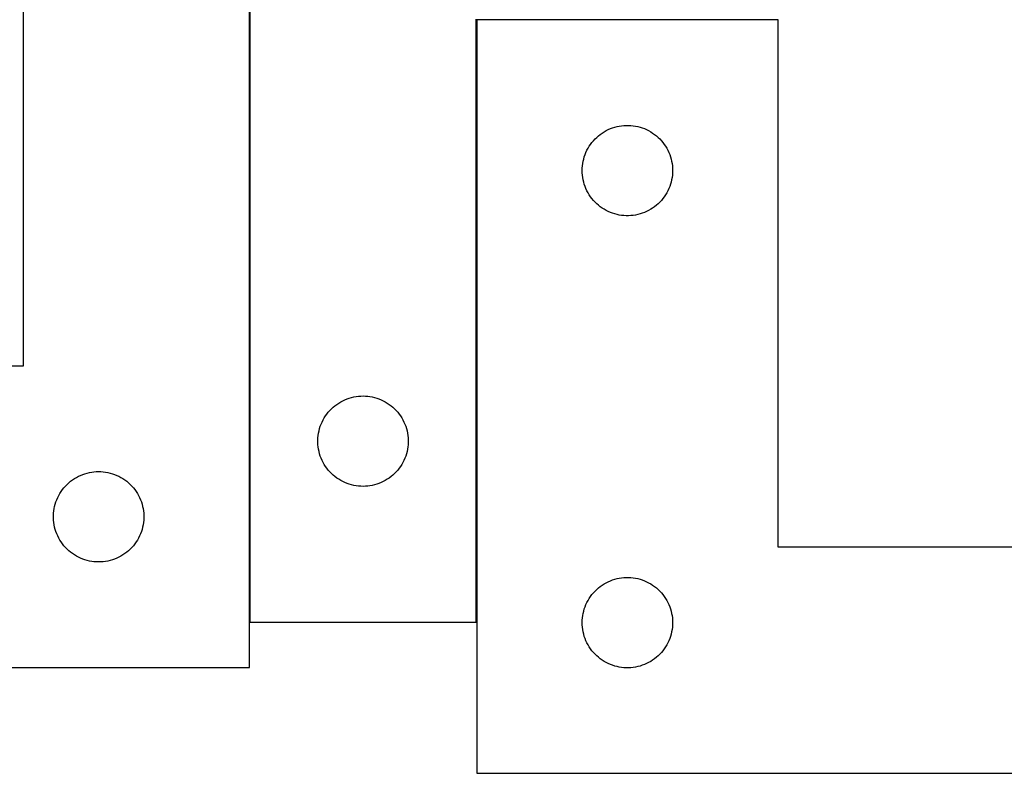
# Model space of a CAD drawing. Header units: millimetres. Extents: x 7 to 1493, y 7 to 467.
# Tile 4 of 6: x 769 to 1096, y 7 to 257. Entities that reach past the tile are written whole.
import ezdxf

# ---------------------------------------------------------------- set-up
doc = ezdxf.new("R2010")
doc.units = ezdxf.units.MM
doc.layers.add('COMMON', color=5, linetype='CONTINUOUS', true_color=0x0000ff)
doc.layers.add('CUT', color=7, linetype='CONTINUOUS', true_color=0x000000)

msp = doc.modelspace()

# ---------------------------------------------------------------- linework, layer by layer
at = {"layer": 'COMMON'}
for p, q in [((845.6636, 56.959973), (845.6636, 341.883513)), ((920.8636, 256.759972), (920.8636, 56.959973))]:
    msp.add_line(p, q, dxfattribs=at)
at = {"layer": 'CUT'}
for p, q in [((845.7636, 356.959973), (845.7636, 56.959973)), ((770.563599, 341.883513), (770.563599, 141.883513)), ((845.563599, 41.883513), (845.563599, 341.883513)), ((920.7636, 56.959973), (920.7636, 256.959973)), ((1020.963601, 256.759972), (920.963601, 256.759972)), ((920.963601, 256.759972), (920.963601, 6.759972)), ((1020.963601, 81.759972), (1020.963601, 256.759972)), ((961.960386, 218.757561), (962.589945, 219.205127)), ((962.589945, 219.205127), (963.241709, 219.619691)), ((963.241709, 219.619691), (963.913949, 220.000154)), ((963.913949, 220.000154), (964.604885, 220.345506)), ((964.604885, 220.345506), (965.312682, 220.654832)), ((965.312682, 220.654832), (966.035465, 220.92731)), ((966.035465, 220.92731), (966.771316, 221.16222)), ((966.771316, 221.16222), (967.518284, 221.358938)), ((967.518284, 221.358938), (968.274389, 221.516941)), ((968.274389, 221.516941), (969.037625, 221.635812)), ((969.037625, 221.635812), (969.805969, 221.715235)), ((969.805969, 221.715235), (970.577382, 221.754999)), ((970.577382, 221.754999), (971.349819, 221.754999)), ((971.349819, 221.754999), (972.121232, 221.715235)), ((972.121232, 221.715235), (972.889576, 221.635812)), ((972.889576, 221.635812), (973.652812, 221.516941)), ((973.652812, 221.516941), (974.408917, 221.358938)), ((974.408917, 221.358938), (975.155885, 221.16222)), ((975.155885, 221.16222), (975.891736, 220.92731)), ((975.891736, 220.92731), (976.614519, 220.654832)), ((976.614519, 220.654832), (977.322316, 220.345506)), ((977.322316, 220.345506), (978.013252, 220.000154)), ((978.013252, 220.000154), (978.685493, 219.619691)), ((978.685493, 219.619691), (979.337256, 219.205127)), ((979.337256, 219.205127), (979.966815, 218.757561)), ((958.738176, 215.451289), (959.201803, 216.069114)), ((959.201803, 216.069114), (959.696622, 216.662254)), ((959.696622, 216.662254), (960.221318, 217.229134)), ((960.221318, 217.229134), (960.7745, 217.768253)), ((960.7745, 217.768253), (961.354703, 218.278179)), ((961.354703, 218.278179), (961.960386, 218.757561)), ((979.966815, 218.757561), (980.572498, 218.278179)), ((980.572498, 218.278179), (981.152701, 217.768253)), ((981.152701, 217.768253), (981.705883, 217.229134)), ((981.705883, 217.229134), (982.23058, 216.662254)), ((982.23058, 216.662254), (982.725398, 216.069114)), ((982.725398, 216.069114), (983.189026, 215.451289)), ((956.927848, 212.051253), (957.218847, 212.766781)), ((957.218847, 212.766781), (957.546294, 213.466379)), ((957.546294, 213.466379), (957.909322, 214.148193)), ((957.909322, 214.148193), (958.306967, 214.810415)), ((958.306967, 214.810415), (958.738176, 215.451289)), ((983.189026, 215.451289), (983.620234, 214.810415)), ((983.620234, 214.810415), (984.017879, 214.148193)), ((984.017879, 214.148193), (984.380907, 213.466379)), ((984.380907, 213.466379), (984.708354, 212.766781)), ((984.708354, 212.766781), (984.999353, 212.051253)), ((956.043102, 208.302287), (956.142282, 209.068331)), ((956.142282, 209.068331), (956.280765, 209.828253)), ((956.280765, 209.828253), (956.458185, 210.580039)), ((956.458185, 210.580039), (956.67407, 211.321695)), ((956.67407, 211.321695), (956.927848, 212.051253)), ((984.999353, 212.051253), (985.253131, 211.321695)), ((985.253131, 211.321695), (985.469016, 210.580039)), ((985.469016, 210.580039), (985.646436, 209.828253)), ((985.646436, 209.828253), (985.784919, 209.068331)), ((985.784919, 209.068331), (985.884099, 208.302287)), ((955.963601, 206.759972), (955.983489, 207.532153)), ((955.983489, 205.987791), (955.963601, 206.759972)), ((955.983489, 207.532153), (956.043102, 208.302287)), ((956.043102, 205.217657), (955.983489, 205.987791)), ((985.884099, 208.302287), (985.943712, 207.532153)), ((985.943712, 205.987791), (985.884099, 205.217657)), ((985.943712, 207.532153), (985.963601, 206.759972)), ((985.963601, 206.759972), (985.943712, 205.987791)), ((956.142282, 204.451613), (956.043102, 205.217657)), ((956.280765, 203.691691), (956.142282, 204.451613)), ((956.458185, 202.939905), (956.280765, 203.691691)), ((956.67407, 202.19825), (956.458185, 202.939905)), ((985.469016, 202.939905), (985.253131, 202.19825)), ((985.646436, 203.691691), (985.469016, 202.939905)), ((985.784919, 204.451613), (985.646436, 203.691691)), ((985.884099, 205.217657), (985.784919, 204.451613)), ((956.927848, 201.468691), (956.67407, 202.19825)), ((957.218847, 200.753163), (956.927848, 201.468691)), ((957.546294, 200.053565), (957.218847, 200.753163)), ((957.909322, 199.371751), (957.546294, 200.053565)), ((958.306967, 198.709529), (957.909322, 199.371751)), ((984.017879, 199.371751), (983.620234, 198.709529)), ((984.380907, 200.053565), (984.017879, 199.371751)), ((984.708354, 200.753163), (984.380907, 200.053565)), ((984.999353, 201.468691), (984.708354, 200.753163)), ((985.253131, 202.19825), (984.999353, 201.468691)), ((958.738176, 198.068656), (958.306967, 198.709529)), ((959.201803, 197.45083), (958.738176, 198.068656)), ((959.696622, 196.85769), (959.201803, 197.45083)), ((960.221318, 196.29081), (959.696622, 196.85769)), ((960.7745, 195.751692), (960.221318, 196.29081)), ((981.705883, 196.29081), (981.152701, 195.751692)), ((982.23058, 196.85769), (981.705883, 196.29081)), ((982.725398, 197.45083), (982.23058, 196.85769)), ((983.189026, 198.068656), (982.725398, 197.45083)), ((983.620234, 198.709529), (983.189026, 198.068656)), ((961.354703, 195.241765), (960.7745, 195.751692)), ((961.960386, 194.762383), (961.354703, 195.241765)), ((962.589945, 194.314817), (961.960386, 194.762383)), ((963.241709, 193.900253), (962.589945, 194.314817)), ((963.913949, 193.51979), (963.241709, 193.900253)), ((964.604885, 193.174438), (963.913949, 193.51979)), ((965.312682, 192.865113), (964.604885, 193.174438)), ((966.035465, 192.592634), (965.312682, 192.865113)), ((976.614519, 192.865113), (975.891736, 192.592634)), ((977.322316, 193.174438), (976.614519, 192.865113)), ((978.013252, 193.51979), (977.322316, 193.174438)), ((978.685493, 193.900253), (978.013252, 193.51979)), ((979.337256, 194.314817), (978.685493, 193.900253)), ((979.966815, 194.762383), (979.337256, 194.314817)), ((980.572498, 195.241765), (979.966815, 194.762383)), ((981.152701, 195.751692), (980.572498, 195.241765)), ((966.771316, 192.357724), (966.035465, 192.592634)), ((967.518284, 192.161006), (966.771316, 192.357724)), ((968.274389, 192.003003), (967.518284, 192.161006)), ((969.037625, 191.884132), (968.274389, 192.003003)), ((969.805969, 191.804709), (969.037625, 191.884132)), ((970.577382, 191.764945), (969.805969, 191.804709)), ((971.349819, 191.764945), (970.577382, 191.764945)), ((972.121232, 191.804709), (971.349819, 191.764945)), ((972.889576, 191.884132), (972.121232, 191.804709)), ((973.652812, 192.003003), (972.889576, 191.884132)), ((974.408917, 192.161006), (973.652812, 192.003003)), ((975.155885, 192.357724), (974.408917, 192.161006)), ((975.891736, 192.592634), (975.155885, 192.357724)), ((770.563599, 141.883513), (595.563599, 141.883513)), ((876.557193, 130.377279), (877.256791, 130.704727)), ((877.256791, 130.704727), (877.972318, 130.995725)), ((877.972318, 130.995725), (878.701877, 131.249504)), ((878.701877, 131.249504), (879.443533, 131.465389)), ((879.443533, 131.465389), (880.195319, 131.642808)), ((880.195319, 131.642808), (880.955241, 131.781291)), ((880.955241, 131.781291), (881.721285, 131.880471)), ((881.721285, 131.880471), (882.491418, 131.940084)), ((882.491418, 131.940084), (883.2636, 131.959973)), ((883.2636, 131.959973), (884.035781, 131.940084)), ((884.035781, 131.940084), (884.805915, 131.880471)), ((884.805915, 131.880471), (885.571958, 131.781291)), ((885.571958, 131.781291), (886.331881, 131.642808)), ((886.331881, 131.642808), (887.083666, 131.465389)), ((887.083666, 131.465389), (887.825322, 131.249504)), ((887.825322, 131.249504), (888.554881, 130.995725)), ((888.554881, 130.995725), (889.270408, 130.704727)), ((889.270408, 130.704727), (889.970006, 130.377279)), ((872.255319, 127.149073), (872.794437, 127.702256)), ((872.794437, 127.702256), (873.361318, 128.226952)), ((873.361318, 128.226952), (873.954457, 128.72177)), ((873.954457, 128.72177), (874.572283, 129.185398)), ((874.572283, 129.185398), (875.213157, 129.616606)), ((875.213157, 129.616606), (875.875379, 130.014252)), ((875.875379, 130.014252), (876.557193, 130.377279)), ((889.970006, 130.377279), (890.651821, 130.014252)), ((890.651821, 130.014252), (891.314042, 129.616606)), ((891.314042, 129.616606), (891.954916, 129.185398)), ((891.954916, 129.185398), (892.572742, 128.72177)), ((892.572742, 128.72177), (893.165881, 128.226952)), ((893.165881, 128.226952), (893.732762, 127.702256)), ((893.732762, 127.702256), (894.27188, 127.149073)), ((870.023418, 124.009624), (870.40388, 124.681865)), ((870.40388, 124.681865), (870.818444, 125.333629)), ((870.818444, 125.333629), (871.266011, 125.963187)), ((871.266011, 125.963187), (871.745393, 126.568871)), ((871.745393, 126.568871), (872.255319, 127.149073)), ((894.27188, 127.149073), (894.781806, 126.568871)), ((894.781806, 126.568871), (895.261188, 125.963187)), ((895.261188, 125.963187), (895.708755, 125.333629)), ((895.708755, 125.333629), (896.123319, 124.681865)), ((896.123319, 124.681865), (896.503782, 124.009624)), ((868.664634, 120.405289), (868.861351, 121.152258)), ((868.861351, 121.152258), (869.096261, 121.888109)), ((869.096261, 121.888109), (869.36874, 122.610891)), ((869.36874, 122.610891), (869.678066, 123.318689)), ((869.678066, 123.318689), (870.023418, 124.009624)), ((896.503782, 124.009624), (896.849134, 123.318689)), ((896.849134, 123.318689), (897.158459, 122.610891)), ((897.158459, 122.610891), (897.430938, 121.888109)), ((897.430938, 121.888109), (897.665848, 121.152258)), ((897.665848, 121.152258), (897.862565, 120.405289)), ((868.268573, 117.346192), (868.308337, 118.117605)), ((868.308337, 118.117605), (868.387759, 118.885948)), ((868.387759, 118.885948), (868.50663, 119.649184)), ((868.50663, 119.649184), (868.664634, 120.405289)), ((897.862565, 120.405289), (898.020569, 119.649184)), ((898.020569, 119.649184), (898.13944, 118.885948)), ((898.13944, 118.885948), (898.218862, 118.117605)), ((898.218862, 118.117605), (898.258627, 117.346192)), ((868.268573, 116.573754), (868.268573, 117.346192)), ((868.308337, 115.802341), (868.268573, 116.573754)), ((868.387759, 115.033998), (868.308337, 115.802341)), ((868.50663, 114.270762), (868.387759, 115.033998)), ((898.13944, 115.033998), (898.020569, 114.270762)), ((898.218862, 115.802341), (898.13944, 115.033998)), ((898.258627, 116.573754), (898.218862, 115.802341)), ((898.258627, 117.346192), (898.258627, 116.573754)), ((868.664634, 113.514657), (868.50663, 114.270762)), ((868.861351, 112.767689), (868.664634, 113.514657)), ((869.096261, 112.031837), (868.861351, 112.767689)), ((869.36874, 111.309055), (869.096261, 112.031837)), ((869.678066, 110.601257), (869.36874, 111.309055)), ((897.158459, 111.309055), (896.849134, 110.601257)), ((897.430938, 112.031837), (897.158459, 111.309055)), ((897.665848, 112.767689), (897.430938, 112.031837)), ((897.862565, 113.514657), (897.665848, 112.767689)), ((898.020569, 114.270762), (897.862565, 113.514657)), ((870.023418, 109.910322), (869.678066, 110.601257)), ((870.40388, 109.238081), (870.023418, 109.910322)), ((870.818444, 108.586317), (870.40388, 109.238081)), ((871.266011, 107.956759), (870.818444, 108.586317)), ((871.745393, 107.351075), (871.266011, 107.956759)), ((895.261188, 107.956759), (894.781806, 107.351075)), ((895.708755, 108.586317), (895.261188, 107.956759)), ((896.123319, 109.238081), (895.708755, 108.586317)), ((896.503782, 109.910322), (896.123319, 109.238081)), ((896.849134, 110.601257), (896.503782, 109.910322)), ((786.872282, 104.108938), (787.513156, 104.540146)), ((787.513156, 104.540146), (788.175378, 104.937792)), ((788.175378, 104.937792), (788.857192, 105.300819)), ((788.857192, 105.300819), (789.55679, 105.628266)), ((789.55679, 105.628266), (790.272317, 105.919265)), ((790.272317, 105.919265), (791.001876, 106.173044)), ((791.001876, 106.173044), (791.743532, 106.388929)), ((791.743532, 106.388929), (792.495318, 106.566348)), ((792.495318, 106.566348), (793.25524, 106.704831)), ((793.25524, 106.704831), (794.021284, 106.804011)), ((794.021284, 106.804011), (794.791417, 106.863624)), ((794.791417, 106.863624), (795.563599, 106.883513)), ((795.563599, 106.883513), (796.33578, 106.863624)), ((796.33578, 106.863624), (797.105914, 106.804011)), ((797.105914, 106.804011), (797.871957, 106.704831)), ((797.871957, 106.704831), (798.63188, 106.566348)), ((798.63188, 106.566348), (799.383665, 106.388929)), ((799.383665, 106.388929), (800.125321, 106.173044)), ((800.125321, 106.173044), (800.85488, 105.919265)), ((800.85488, 105.919265), (801.570407, 105.628266)), ((801.570407, 105.628266), (802.270005, 105.300819)), ((802.270005, 105.300819), (802.95182, 104.937792)), ((802.95182, 104.937792), (803.614041, 104.540146)), ((803.614041, 104.540146), (804.254915, 104.108938)), ((872.255319, 106.770873), (871.745393, 107.351075)), ((872.794437, 106.21769), (872.255319, 106.770873)), ((873.361318, 105.692994), (872.794437, 106.21769)), ((873.954457, 105.198176), (873.361318, 105.692994)), ((874.572283, 104.734548), (873.954457, 105.198176)), ((875.213157, 104.30334), (874.572283, 104.734548)), ((891.954916, 104.734548), (891.314042, 104.30334)), ((892.572742, 105.198176), (891.954916, 104.734548)), ((893.165881, 105.692994), (892.572742, 105.198176)), ((893.732762, 106.21769), (893.165881, 105.692994)), ((894.27188, 106.770873), (893.732762, 106.21769)), ((894.781806, 107.351075), (894.27188, 106.770873)), ((783.56601, 100.886727), (784.045392, 101.492411)), ((784.045392, 101.492411), (784.555318, 102.072613)), ((784.555318, 102.072613), (785.094436, 102.625796)), ((785.094436, 102.625796), (785.661317, 103.150492)), ((785.661317, 103.150492), (786.254456, 103.64531)), ((786.254456, 103.64531), (786.872282, 104.108938)), ((804.254915, 104.108938), (804.872741, 103.64531)), ((804.872741, 103.64531), (805.46588, 103.150492)), ((805.46588, 103.150492), (806.032761, 102.625796)), ((806.032761, 102.625796), (806.571879, 102.072613)), ((806.571879, 102.072613), (807.081805, 101.492411)), ((807.081805, 101.492411), (807.561187, 100.886727)), ((875.875379, 103.905694), (875.213157, 104.30334)), ((876.557193, 103.542667), (875.875379, 103.905694)), ((877.256791, 103.215219), (876.557193, 103.542667)), ((877.972318, 102.924221), (877.256791, 103.215219)), ((878.701877, 102.670442), (877.972318, 102.924221)), ((879.443533, 102.454557), (878.701877, 102.670442)), ((880.195319, 102.277138), (879.443533, 102.454557)), ((880.955241, 102.138655), (880.195319, 102.277138)), ((881.721285, 102.039475), (880.955241, 102.138655)), ((882.491418, 101.979862), (881.721285, 102.039475)), ((883.2636, 101.959973), (882.491418, 101.979862)), ((884.035781, 101.979862), (883.2636, 101.959973)), ((884.805915, 102.039475), (884.035781, 101.979862)), ((885.571958, 102.138655), (884.805915, 102.039475)), ((886.331881, 102.277138), (885.571958, 102.138655)), ((887.083666, 102.454557), (886.331881, 102.277138)), ((887.825322, 102.670442), (887.083666, 102.454557)), ((888.554881, 102.924221), (887.825322, 102.670442)), ((889.270408, 103.215219), (888.554881, 102.924221)), ((889.970006, 103.542667), (889.270408, 103.215219)), ((890.651821, 103.905694), (889.970006, 103.542667)), ((891.314042, 104.30334), (890.651821, 103.905694)), ((781.668739, 97.534431), (781.978065, 98.242229)), ((781.978065, 98.242229), (782.323417, 98.933164)), ((782.323417, 98.933164), (782.703879, 99.605405)), ((782.703879, 99.605405), (783.118443, 100.257169)), ((783.118443, 100.257169), (783.56601, 100.886727)), ((807.561187, 100.886727), (808.008754, 100.257169)), ((808.008754, 100.257169), (808.423318, 99.605405)), ((808.423318, 99.605405), (808.803781, 98.933164)), ((808.803781, 98.933164), (809.149133, 98.242229)), ((809.149133, 98.242229), (809.458458, 97.534431)), ((780.806629, 94.572724), (780.964633, 95.328829)), ((780.964633, 95.328829), (781.16135, 96.075797)), ((781.16135, 96.075797), (781.39626, 96.811649)), ((781.39626, 96.811649), (781.668739, 97.534431)), ((809.458458, 97.534431), (809.730937, 96.811649)), ((809.730937, 96.811649), (809.965847, 96.075797)), ((809.965847, 96.075797), (810.162564, 95.328829)), ((810.162564, 95.328829), (810.320568, 94.572724)), ((780.568572, 92.269732), (780.608336, 93.041145)), ((780.568572, 91.497294), (780.568572, 92.269732)), ((780.608336, 90.725881), (780.568572, 91.497294)), ((780.608336, 93.041145), (780.687758, 93.809488)), ((780.687758, 93.809488), (780.806629, 94.572724)), ((810.320568, 94.572724), (810.439439, 93.809488)), ((810.439439, 93.809488), (810.518861, 93.041145)), ((810.518861, 93.041145), (810.558626, 92.269732)), ((810.558626, 91.497294), (810.518861, 90.725881)), ((810.558626, 92.269732), (810.558626, 91.497294)), ((780.687758, 89.957538), (780.608336, 90.725881)), ((780.806629, 89.194302), (780.687758, 89.957538)), ((780.964633, 88.438197), (780.806629, 89.194302)), ((781.16135, 87.691228), (780.964633, 88.438197)), ((810.162564, 88.438197), (809.965847, 87.691228)), ((810.320568, 89.194302), (810.162564, 88.438197)), ((810.439439, 89.957538), (810.320568, 89.194302)), ((810.518861, 90.725881), (810.439439, 89.957538)), ((781.39626, 86.955377), (781.16135, 87.691228)), ((781.668739, 86.232595), (781.39626, 86.955377)), ((781.978065, 85.524797), (781.668739, 86.232595)), ((782.323417, 84.833862), (781.978065, 85.524797)), ((809.149133, 85.524797), (808.803781, 84.833862)), ((809.458458, 86.232595), (809.149133, 85.524797)), ((809.730937, 86.955377), (809.458458, 86.232595)), ((809.965847, 87.691228), (809.730937, 86.955377)), ((782.703879, 84.161621), (782.323417, 84.833862)), ((783.118443, 83.509857), (782.703879, 84.161621)), ((783.56601, 82.880299), (783.118443, 83.509857)), ((784.045392, 82.274615), (783.56601, 82.880299)), ((784.555318, 81.694413), (784.045392, 82.274615)), ((785.094436, 81.14123), (784.555318, 81.694413)), ((806.571879, 81.694413), (806.032761, 81.14123)), ((807.081805, 82.274615), (806.571879, 81.694413)), ((807.561187, 82.880299), (807.081805, 82.274615)), ((808.008754, 83.509857), (807.561187, 82.880299)), ((808.423318, 84.161621), (808.008754, 83.509857)), ((808.803781, 84.833862), (808.423318, 84.161621)), ((1220.963601, 81.759972), (1020.963601, 81.759972)), ((785.661317, 80.616534), (785.094436, 81.14123)), ((786.254456, 80.121716), (785.661317, 80.616534)), ((786.872282, 79.658088), (786.254456, 80.121716)), ((787.513156, 79.22688), (786.872282, 79.658088)), ((788.175378, 78.829234), (787.513156, 79.22688)), ((788.857192, 78.466207), (788.175378, 78.829234)), ((789.55679, 78.138759), (788.857192, 78.466207)), ((802.270005, 78.466207), (801.570407, 78.138759)), ((802.95182, 78.829234), (802.270005, 78.466207)), ((803.614041, 79.22688), (802.95182, 78.829234)), ((804.254915, 79.658088), (803.614041, 79.22688)), ((804.872741, 80.121716), (804.254915, 79.658088)), ((805.46588, 80.616534), (804.872741, 80.121716)), ((806.032761, 81.14123), (805.46588, 80.616534)), ((790.272317, 77.847761), (789.55679, 78.138759)), ((791.001876, 77.593982), (790.272317, 77.847761)), ((791.743532, 77.378097), (791.001876, 77.593982)), ((792.495318, 77.200678), (791.743532, 77.378097)), ((793.25524, 77.062194), (792.495318, 77.200678)), ((794.021284, 76.963015), (793.25524, 77.062194)), ((794.791417, 76.903402), (794.021284, 76.963015)), ((795.563599, 76.883513), (794.791417, 76.903402)), ((796.33578, 76.903402), (795.563599, 76.883513)), ((797.105914, 76.963015), (796.33578, 76.903402)), ((797.871957, 77.062194), (797.105914, 76.963015)), ((798.63188, 77.200678), (797.871957, 77.062194)), ((799.383665, 77.378097), (798.63188, 77.200678)), ((800.125321, 77.593982), (799.383665, 77.378097)), ((800.85488, 77.847761), (800.125321, 77.593982)), ((801.570407, 78.138759), (800.85488, 77.847761)), ((961.354703, 68.278179), (961.960386, 68.757561)), ((961.960386, 68.757561), (962.589945, 69.205127)), ((962.589945, 69.205127), (963.241709, 69.619691)), ((963.241709, 69.619691), (963.913949, 70.000154)), ((963.913949, 70.000154), (964.604885, 70.345506)), ((964.604885, 70.345506), (965.312682, 70.654832)), ((965.312682, 70.654832), (966.035465, 70.92731)), ((966.035465, 70.92731), (966.771316, 71.16222)), ((966.771316, 71.16222), (967.518284, 71.358938)), ((967.518284, 71.358938), (968.274389, 71.516941)), ((968.274389, 71.516941), (969.037625, 71.635812)), ((969.037625, 71.635812), (969.805969, 71.715235)), ((969.805969, 71.715235), (970.577382, 71.754999)), ((970.577382, 71.754999), (971.349819, 71.754999)), ((971.349819, 71.754999), (972.121232, 71.715235)), ((972.121232, 71.715235), (972.889576, 71.635812)), ((972.889576, 71.635812), (973.652812, 71.516941)), ((973.652812, 71.516941), (974.408917, 71.358938)), ((974.408917, 71.358938), (975.155885, 71.16222)), ((975.155885, 71.16222), (975.891736, 70.92731)), ((975.891736, 70.92731), (976.614519, 70.654832)), ((976.614519, 70.654832), (977.322316, 70.345506)), ((977.322316, 70.345506), (978.013252, 70.000154)), ((978.013252, 70.000154), (978.685493, 69.619691)), ((978.685493, 69.619691), (979.337256, 69.205127)), ((979.337256, 69.205127), (979.966815, 68.757561)), ((979.966815, 68.757561), (980.572498, 68.278179)), ((958.306967, 64.810415), (958.738176, 65.451289)), ((958.738176, 65.451289), (959.201803, 66.069114)), ((959.201803, 66.069114), (959.696622, 66.662254)), ((959.696622, 66.662254), (960.221318, 67.229134)), ((960.221318, 67.229134), (960.7745, 67.768253)), ((960.7745, 67.768253), (961.354703, 68.278179)), ((980.572498, 68.278179), (981.152701, 67.768253)), ((981.152701, 67.768253), (981.705883, 67.229134)), ((981.705883, 67.229134), (982.23058, 66.662254)), ((982.23058, 66.662254), (982.725398, 66.069114)), ((982.725398, 66.069114), (983.189026, 65.451289)), ((983.189026, 65.451289), (983.620234, 64.810415)), ((956.927848, 62.051253), (957.218847, 62.766781)), ((957.218847, 62.766781), (957.546294, 63.466379)), ((957.546294, 63.466379), (957.909322, 64.148193)), ((957.909322, 64.148193), (958.306967, 64.810415)), ((983.620234, 64.810415), (984.017879, 64.148193)), ((984.017879, 64.148193), (984.380907, 63.466379)), ((984.380907, 63.466379), (984.708354, 62.766781)), ((984.708354, 62.766781), (984.999353, 62.051253)), ((956.043102, 58.302287), (956.142282, 59.068331)), ((956.142282, 59.068331), (956.280765, 59.828253)), ((956.280765, 59.828253), (956.458185, 60.580039)), ((956.458185, 60.580039), (956.67407, 61.321695)), ((956.67407, 61.321695), (956.927848, 62.051253)), ((984.999353, 62.051253), (985.253131, 61.321695)), ((985.253131, 61.321695), (985.469016, 60.580039)), ((985.469016, 60.580039), (985.646436, 59.828253)), ((985.646436, 59.828253), (985.784919, 59.068331)), ((985.784919, 59.068331), (985.884099, 58.302287)), ((845.7636, 56.959973), (920.7636, 56.959973)), ((955.963601, 56.759972), (955.983489, 57.532153)), ((955.983489, 55.987791), (955.963601, 56.759972)), ((955.983489, 57.532153), (956.043102, 58.302287)), ((956.043102, 55.217657), (955.983489, 55.987791)), ((985.884099, 58.302287), (985.943712, 57.532153)), ((985.943712, 55.987791), (985.884099, 55.217657)), ((985.943712, 57.532153), (985.963601, 56.759972)), ((985.963601, 56.759972), (985.943712, 55.987791)), ((956.142282, 54.451613), (956.043102, 55.217657)), ((956.280765, 53.691691), (956.142282, 54.451613)), ((956.458185, 52.939905), (956.280765, 53.691691)), ((956.67407, 52.19825), (956.458185, 52.939905)), ((985.469016, 52.939905), (985.253131, 52.19825)), ((985.646436, 53.691691), (985.469016, 52.939905)), ((985.784919, 54.451613), (985.646436, 53.691691)), ((985.884099, 55.217657), (985.784919, 54.451613)), ((956.927848, 51.468691), (956.67407, 52.19825)), ((957.218847, 50.753163), (956.927848, 51.468691)), ((957.546294, 50.053565), (957.218847, 50.753163)), ((957.909322, 49.371751), (957.546294, 50.053565)), ((958.306967, 48.709529), (957.909322, 49.371751)), ((984.017879, 49.371751), (983.620234, 48.709529)), ((984.380907, 50.053565), (984.017879, 49.371751)), ((984.708354, 50.753163), (984.380907, 50.053565)), ((984.999353, 51.468691), (984.708354, 50.753163)), ((985.253131, 52.19825), (984.999353, 51.468691)), ((958.738176, 48.068656), (958.306967, 48.709529)), ((959.201803, 47.45083), (958.738176, 48.068656)), ((959.696622, 46.85769), (959.201803, 47.45083)), ((960.221318, 46.29081), (959.696622, 46.85769)), ((960.7745, 45.751692), (960.221318, 46.29081)), ((961.354703, 45.241765), (960.7745, 45.751692)), ((981.152701, 45.751692), (980.572498, 45.241765)), ((981.705883, 46.29081), (981.152701, 45.751692)), ((982.23058, 46.85769), (981.705883, 46.29081)), ((982.725398, 47.45083), (982.23058, 46.85769)), ((983.189026, 48.068656), (982.725398, 47.45083)), ((983.620234, 48.709529), (983.189026, 48.068656)), ((961.960386, 44.762383), (961.354703, 45.241765)), ((962.589945, 44.314817), (961.960386, 44.762383)), ((963.241709, 43.900253), (962.589945, 44.314817)), ((963.913949, 43.51979), (963.241709, 43.900253)), ((964.604885, 43.174438), (963.913949, 43.51979)), ((965.312682, 42.865113), (964.604885, 43.174438)), ((966.035465, 42.592634), (965.312682, 42.865113)), ((966.771316, 42.357724), (966.035465, 42.592634)), ((975.891736, 42.592634), (975.155885, 42.357724)), ((976.614519, 42.865113), (975.891736, 42.592634)), ((977.322316, 43.174438), (976.614519, 42.865113)), ((978.013252, 43.51979), (977.322316, 43.174438)), ((978.685493, 43.900253), (978.013252, 43.51979)), ((979.337256, 44.314817), (978.685493, 43.900253)), ((979.966815, 44.762383), (979.337256, 44.314817)), ((980.572498, 45.241765), (979.966815, 44.762383)), ((595.563599, 41.883513), (845.563599, 41.883513)), ((967.518284, 42.161006), (966.771316, 42.357724)), ((968.274389, 42.003003), (967.518284, 42.161006)), ((969.037625, 41.884132), (968.274389, 42.003003)), ((969.805969, 41.804709), (969.037625, 41.884132)), ((970.577382, 41.764945), (969.805969, 41.804709)), ((971.349819, 41.764945), (970.577382, 41.764945)), ((972.121232, 41.804709), (971.349819, 41.764945)), ((972.889576, 41.884132), (972.121232, 41.804709)), ((973.652812, 42.003003), (972.889576, 41.884132)), ((974.408917, 42.161006), (973.652812, 42.003003)), ((975.155885, 42.357724), (974.408917, 42.161006)), ((920.963601, 6.759972), (1220.963601, 6.759972))]:
    msp.add_line(p, q, dxfattribs=at)

doc.saveas('drawing.dxf')
